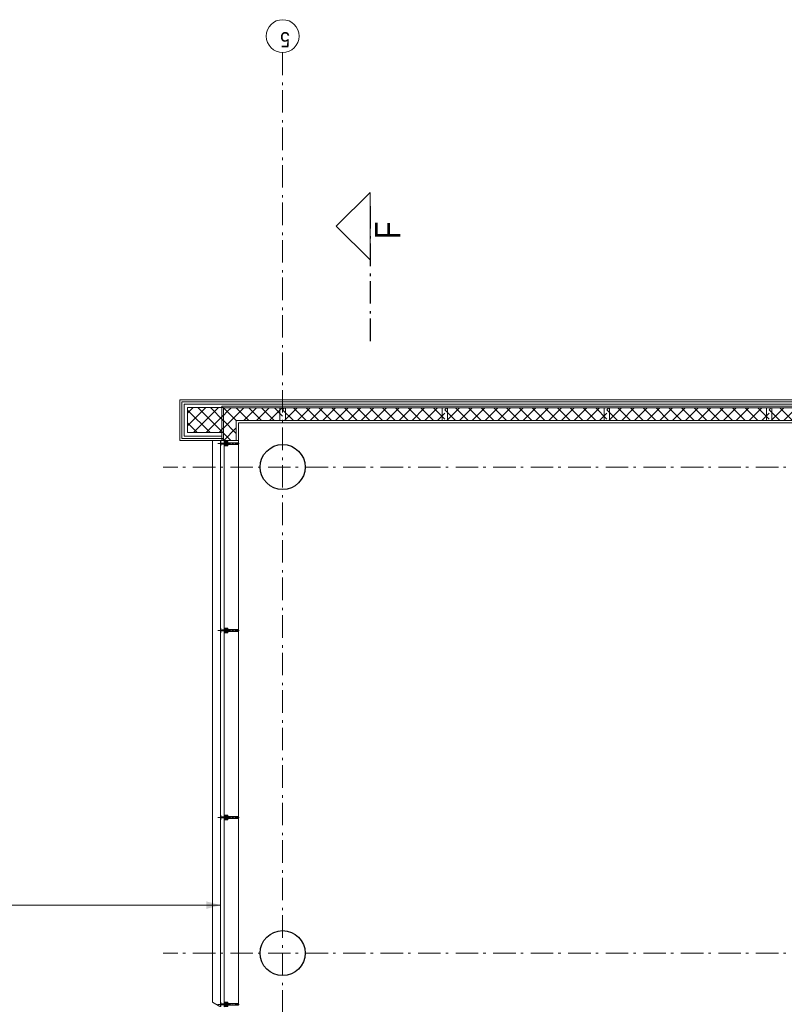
# Model space of a CAD drawing. Header units: millimetres. Extents: x 274596 to 660162, y 141333 to 298920.
# Tile 89 of 165: x 392655 to 401143, y 256792 to 267730. Entities that reach past the tile are written whole.
import ezdxf

# ---------------------------------------------------------------- set-up
doc = ezdxf.new("R2010")
doc.units = ezdxf.units.MM
doc.header["$LTSCALE"] = 400
for name, pattern in [('STYLE_06', [1.041641, 0.625, -0.208282, 0.069427, -0.138931]), ('STYLE_15', [0.240945, 0.11811, -0.059055, 0.004724, -0.059055]), ('STYLE_16', [0.177165, 0.11811, -0.059055])]:
    doc.linetypes.add(name, pattern=pattern)
for name, color, linetype, lineweight in [('Binnenkozijnen', 140, 'Continuous', 15), ('Buitenkozijnen', 140, 'Continuous', 15), ('mat-beton (ihwg)', 5, 'Continuous', 25), ('None', 7, 'Continuous', 9)]:
    doc.layers.add(name, color=color, linetype=linetype, lineweight=lineweight)
doc.styles.add('Arial Narrow', font='ARIALN.TTF', dxfattribs={"height": 222.25})

# ---------------------------------------------------------------- blocks, each defined once
blk = doc.blocks.new('*X543')
at = {"layer": 'None', "lineweight": 5}
for p, q in [((58029, -4904), (58278, -4655)), ((58029, -4762), (58136, -4655)), ((58029, -5045), (58306, -4768)), ((58160, -5055), (58306, -4909)), ((58302, -5055), (58306, -5051))]:
    blk.add_line(p, q, dxfattribs=at)
at = {"layer": 'None', "lineweight": 13}
for p, q in [((58104, -4655), (58306, -4857)), ((58246, -4655), (58306, -4716)), ((58029, -4721), (58306, -4998)), ((58029, -4862), (58221, -5055)), ((58029, -5004), (58080, -5055))]:
    blk.add_line(p, q, dxfattribs=at)
blk = doc.blocks.new('*X544')
at = {"layer": 'None', "lineweight": 5}
for p, q in [((58164, -5193), (58304, -5053)), ((58164, -5335), (58304, -5195)), ((58164, -5476), (58304, -5336)), ((58164, -5617), (58304, -5477)), ((58212, -5710), (58304, -5619))]:
    blk.add_line(p, q, dxfattribs=at)
at = {"layer": 'None', "lineweight": 13}
for p, q in [((58261, -5095), (58304, -5137)), ((58190, -5166), (58304, -5279)), ((58164, -5280), (58304, -5420)), ((58164, -5421), (58304, -5561)), ((58164, -5563), (58304, -5703)), ((58164, -5704), (58169, -5710))]:
    blk.add_line(p, q, dxfattribs=at)
blk = doc.blocks.new('*X109')
at = {"layer": 'None', "lineweight": 5}
for p, q in [((22, -119), (141, 0)), ((22, -260), (162, -120)), ((22, -402), (162, -262)), ((22, -543), (162, -403)), ((22, -685), (162, -545)), ((22, -826), (162, -686)), ((22, -967), (162, -827)), ((22, -1109), (162, -969)), ((22, -1250), (162, -1110)), ((22, -1392), (162, -1252)), ((22, -1533), (162, -1393)), ((22, -1675), (162, -1535)), ((38, -1800), (162, -1676))]:
    blk.add_line(p, q, dxfattribs=at)
at = {"layer": 'None', "lineweight": 13}
for p, q in [((141, 0), (162, -21)), ((22, -22), (162, -162)), ((22, -164), (162, -304)), ((22, -305), (162, -445)), ((22, -447), (162, -587)), ((22, -588), (162, -728)), ((22, -729), (162, -869)), ((22, -871), (162, -1011)), ((22, -1012), (162, -1152)), ((22, -1154), (162, -1294)), ((22, -1295), (162, -1435)), ((22, -1436), (162, -1576)), ((22, -1578), (162, -1718)), ((22, -1719), (103, -1800))]:
    blk.add_line(p, q, dxfattribs=at)
blk = doc.blocks.new('HoutSkeletBouw element 1800mm (2D)')
at = {"layer": 'None', "color": 140, "lineweight": 15}
for p, q in [((-5, -1800), (-5, 0)), ((22.5, -1800), (22.5, 0)), ((162.5, -1800), (162.5, 0)), ((180.5, -1800), (180.5, 0)), ((230, -1800), (230, 0)), ((250, -1800), (250, 0))]:
    blk.add_line(p, q, dxfattribs=at)
at = {"layer": 'None', "color": 140, "linetype": 'Continuous', "lineweight": 15}
for p, q in [((22.5, -1800), (22.5, 0)), ((162.5, -1800), (162.5, 0))]:
    blk.add_line(p, q, dxfattribs=at)
at = {"layer": 'None', "color": 8, "linetype": 'Continuous', "lineweight": 5}
blk.add_line((202.5, 0), (202.5, -1800), dxfattribs=at)
at = {"layer": 'None', "color": 140, "linetype": 'Continuous', "lineweight": 15}
blk.add_lwpolyline([(22.5, 30), (162.5, 30), (162.5, -30), (22.5, -30)], close=True, dxfattribs=at)
at = {"layer": 'None', "color": 140}
blk.add_blockref('*X109', (0, 0), dxfattribs=at)
blk = doc.blocks.new('Kolom O 500')
at = {"layer": 'mat-beton (ihwg)', "lineweight": 25}
blk.add_circle((0, 0), 250, dxfattribs=at)
blk = doc.blocks.new('*X1134')
at = {"layer": 'None', "lineweight": 5}
for p, q in [((57941, -5133), (58021, -5052)), ((58023, -5192), (58163, -5052))]:
    blk.add_line(p, q, dxfattribs=at)
at = {"layer": 'None', "lineweight": 13}
for p, q in [((57941, -5058), (58076, -5192)), ((58077, -5052), (58190, -5166)), ((58219, -5052), (58261, -5095))]:
    blk.add_line(p, q, dxfattribs=at)
blk = doc.blocks.new('*U137')
at = {"layer": 'None', "color": 8, "lineweight": 5, "flags": 128}
for points in [[(-5, -154), (-5, -154, 0.414214), (-5, -155), (-5, -173), (-5, -173, 0.414214), (-5, -173), (-4, -173), (-4, -173, 0.414214), (-3, -173), (-3, -173, 0.414214), (-4, -172), (-4, -172), (-4, -169), (-4, -169, -0.414214), (-4, -168), (-3, -168), (-3, -168, 0.221695), (-2, -168), (-1, -167), (-1, -167, -0.466308), (1, -167), (2, -168), (2, -168, 0.221695), (3, -168), (4, -168), (4, -168, -0.414214), (5, -169), (5, -172), (4, -172), (4, -172, 0.414214), (4, -173), (4, -173, 0.414214), (4, -173), (5, -173), (5, -173, 0.414214), (6, -173), (6, -155), (6, -155, 0.414214), (5, -154), (5, -154), (5, -155), (5, -155, -0.414214), (4, -155), (4, -155), (4, -155, -0.414214), (3, -155), (3, -151), (3, -151, -0.414214), (4, -150), (4, -150), (4, -150, -0.414214), (5, -150), (5, -151), (5, -151), (5, -151, 0.414214), (6, -150), (6, -138), (6, -138, 0.351868), (5, -137), (5, -137, 0.351868), (5, -137), (4, -139), (4, -139, 0.314902), (4, -139), (4, -140), (4, -140, -0.198912), (5, -140), (5, -140), (5, -140, -0.198912), (4, -140), (4, -141), (4, -141, 0.414214), (4, -141), (4, -141), (4, -141, -0.198912), (5, -141), (5, -142), (5, -142, -0.198912), (4, -142), (4, -142), (4, -142, 0.414214), (4, -142), (4, -143), (4, -143, -0.198912), (5, -143), (5, -143), (5, -143, -0.087489), (5, -143), (4, -144), (4, -149), (4, -149, -0.414214), (4, -149), (-4, -149), (-4, -149, -0.414214), (-4, -149), (-4, -144), (-4, -143), (-4, -143, -0.087489), (-4, -143), (-4, -143), (-4, -143, -0.198912), (-4, -143), (-4, -142), (-4, -142, 0.414214), (-4, -142), (-4, -142), (-4, -142, -0.198912), (-4, -142), (-4, -141), (-4, -141, -0.198912), (-4, -141), (-4, -141), (-4, -141, 0.414214), (-4, -141), (-4, -140), (-4, -140, -0.198912), (-4, -140), (-4, -140), (-4, -140, -0.198912), (-4, -140), (-4, -139), (-4, -139, 0.314902), (-4, -139), (-5, -137), (-5, -137, 0.351868), (-5, -137), (-5, -137, 0.351868), (-5, -138), (-5, -150), (-5, -150, 0.414214), (-5, -151), (-5, -151), (-5, -150), (-5, -150, -0.414214), (-4, -150), (-4, -150), (-4, -150, -0.414214), (-3, -151), (-3, -155), (-3, -155, -0.414214), (-4, -155), (-4, -155), (-4, -155, -0.414214), (-5, -155), (-5, -154)], [(-4, -162, -0.414214), (-4, -161), (-3, -161), (-3, -161, 0.414214), (-2, -161), (-2, -160), (-2, -160, 0.414214), (-3, -160), (-4, -160), (-4, -160, -0.414214), (-4, -160), (-4, -157), (-4, -157, -0.414214), (-4, -156), (4, -156), (4, -156, -0.414214), (5, -157), (5, -160), (5, -160, -0.414214), (4, -160), (3, -160), (3, -160, 0.414214), (3, -160), (3, -161), (3, -161, 0.414214), (3, -161), (4, -161), (4, -161, -0.414214), (5, -162), (5, -167), (5, -167, -0.414214), (4, -167), (3, -167), (3, -167, -0.221695), (3, -167), (2, -166), (2, -166, 0.466308), (-2, -166), (-3, -167), (-3, -167, -0.221695), (-3, -167), (-4, -167), (-4, -167, -0.414214), (-4, -167), (-4, -162)], [(-2, -150, 0.414214), (-2, -150), (-2, -155), (-2, -155, 0.414214), (-2, -155), (2, -155), (2, -155, 0.414214), (2, -155), (2, -150), (2, -150, 0.414214), (2, -150), (-2, -150)]]:
    blk.add_lwpolyline(points, format="xyb", close=True, dxfattribs=at)
blk = doc.blocks.new('*U138')
at = {"layer": 'None', "color": 8, "lineweight": 5, "flags": 128}
for points in [[(-13, -183), (-13, -182), (-14, -181), (-14, -181, 0.36397), (-15, -181), (-15, -181), (-15, -182), (-15, -182, -0.36397), (-16, -182), (-16, -182), (-16, -181), (-16, -181, 0.36397), (-17, -181), (-17, -181), (-17, -182), (-17, -182, -0.36397), (-18, -182), (-18, -182), (-18, -181), (-18, -181, 0.36397), (-18, -181), (-18, -181), (-19, -182), (-19, -182, -0.36397), (-19, -182), (-19, -182), (-20, -181), (-20, -181, 0.36397), (-20, -181), (-20, -181), (-21, -182), (-21, -182, -0.36397), (-21, -182), (-21, -182), (-22, -181), (-22, -181, 0.36397), (-22, -181), (-22, -181), (-22, -181), (-23, -181), (-23, -181), (-23, -181, 0.36397), (-24, -181), (-24, -181), (-24, -181), (-24, -181), (-24, -181, -0.267949), (-25, -181), (-25, -181), (-25, -181), (-25, -181, 0.339454), (-25, -181), (-25, -181, 0.339454), (-25, -181), (-25, -181), (-25, -184), (-25, -184, 0.414214), (-25, -185), (-25, -185), (-24, -185), (-24, -185, 0.414214), (-24, -184), (-24, -184), (-24, -183), (-24, -183, 0.236068), (-24, -182), (-24, -182), (-24, -182, -0.548276), (-24, -182), (-24, -182, -0.548276), (-24, -182), (-24, -182), (-24, -182, 0.250388), (-24, -182), (-24, -182), (-23, -182), (-23, -182, -0.414214), (-22, -183), (-22, -183), (-22, -183), (-22, -183, 0.414214), (-22, -184), (-22, -184), (-22, -184), (-22, -184, 0.131652), (-22, -184), (-22, -184), (-20, -183), (-13, -183)], [(-6, -181), (-6, -181, -0.388879), (-9, -183), (-9, -183), (-20, -183), (-22, -184), (-23, -184), (-23, -183), (-24, -183), (-24, -185), (24, -185), (24, -183), (23, -183), (23, -184), (22, -184), (20, -183), (9, -183), (9, -183, -0.388879), (6, -181), (6, -181), (5, -173), (3, -173), (3, -171), (-2, -171), (-2, -173), (-5, -173), (-6, -181)], [(14, -183), (14, -182), (15, -181), (15, -181, -0.36397), (15, -181), (15, -181), (15, -182), (15, -182, 0.36397), (16, -182), (16, -182), (16, -181), (16, -181, -0.36397), (17, -181), (17, -181), (17, -182), (17, -182, 0.36397), (18, -182), (18, -182), (18, -181), (18, -181, -0.36397), (19, -181), (19, -181), (19, -182), (19, -182, 0.36397), (19, -182), (19, -182), (20, -181), (20, -181, -0.36397), (20, -181), (20, -181), (21, -182), (21, -182, 0.36397), (21, -182), (21, -182), (22, -181), (22, -181, -0.36397), (22, -181), (22, -181), (22, -181), (23, -181), (24, -181), (24, -181, -0.36397), (24, -181), (24, -181), (24, -181), (25, -181), (25, -181, 0.267949), (25, -181), (25, -181), (25, -181), (25, -181, -0.339454), (25, -181), (25, -181, -0.339454), (26, -181), (26, -181), (26, -184), (26, -184, -0.414214), (25, -185), (25, -185), (24, -185), (24, -185, -0.414214), (24, -184), (24, -184), (24, -183), (24, -183, -0.236068), (24, -182), (24, -182), (24, -182, 0.548276), (24, -182), (24, -182, 0.548276), (24, -182), (24, -182), (24, -182, -0.250388), (24, -182), (24, -182), (23, -182), (23, -182, 0.414214), (23, -183), (23, -183), (23, -183), (23, -183, -0.414214), (22, -184), (22, -184), (22, -184), (22, -184, -0.131652), (22, -184), (22, -184), (21, -183), (14, -183)]]:
    blk.add_lwpolyline(points, format="xyb", close=True, dxfattribs=at)
blk = doc.blocks.new('verticale stijl 150x50 UV')
at = {"layer": 'None', "color": 8, "linetype": 'STYLE_15', "lineweight": 5}
blk.add_line((0, -216), (0, 35), dxfattribs=at)
at = {"layer": 'None', "color": 8, "lineweight": 5}
for p, q in [((-26, -143), (-26, -143)), ((-26, -144), (-26, -144)), ((-25, -133), (-25, -133)), ((-25, -134), (-25, -134)), ((-25, -135), (-25, -135)), ((-25, -136), (-25, -136)), ((-25, -137), (-25, -137)), ((-25, -137), (-25, -137)), ((-25, -138), (-25, -138)), ((-25, -139), (-25, -139)), ((-25, -140), (-25, -140)), ((-25, -141), (-25, -141)), ((-25, -142), (-25, -142)), ((-25, -142), (-25, -142)), ((-25, -143), (-25, -143)), ((-25, -145), (-25, -145)), ((-24, -133), (-24, -133)), ((-24, -134), (-24, -134)), ((-24, -135), (-24, -135)), ((-24, -135), (-24, -135)), ((-24, -136), (-24, -136)), ((-24, -137), (-24, -137)), ((-24, -138), (-24, -138)), ((-24, -139), (-24, -139)), ((-24, -139), (-24, -139)), ((-24, -140), (-24, -140)), ((-24, -141), (-24, -141)), ((-24, -142), (-24, -142)), ((-24, -143), (-24, -143)), ((-24, -144), (-24, -144)), ((-23, -133), (-23, -133)), ((-23, -134), (-23, -134)), ((-23, -135), (-23, -135)), ((-23, -136), (-23, -136)), ((-23, -137), (-23, -137)), ((-23, -137), (-23, -137)), ((-23, -138), (-23, -138)), ((-23, -139), (-23, -139)), ((-23, -140), (-23, -140)), ((-23, -141), (-23, -141)), ((-23, -142), (-23, -142)), ((-23, -145), (-23, -145)), ((-22, -127), (-22, -127)), ((-22, -128), (-22, -128)), ((-22, -129), (-22, -129)), ((-22, -129), (-22, -129)), ((-22, -130), (-22, -130)), ((-22, -131), (-22, -131)), ((-22, -132), (-22, -132)), ((-22, -133), (-22, -133)), ((-22, -133), (-22, -133)), ((-22, -133), (-22, -133)), ((-22, -134), (-22, -134)), ((-22, -134), (-22, -134)), ((-22, -135), (-22, -135)), ((-22, -135), (-22, -135)), ((-22, -140), (-22, -140)), ((-22, -140), (-22, -140)), ((-22, -141), (-22, -141)), ((-22, -141), (-22, -141)), ((-22, -142), (-22, -142)), ((-22, -144), (-22, -144)), ((-22, -145), (-22, -145)), ((-21, -126), (-21, -126)), ((-21, -129), (-21, -129)), ((-21, -130), (-21, -130)), ((-21, -131), (-21, -131)), ((-21, -131), (-21, -131)), ((-21, -132), (-21, -132)), ((-21, -133), (-21, -133)), ((-21, -134), (-21, -134)), ((-21, -135), (-21, -135)), ((-21, -135), (-21, -135)), ((-21, -136), (-21, -136)), ((-21, -137), (-21, -137)), ((-21, -138), (-21, -138)), ((-21, -139), (-21, -139)), ((-21, -139), (-21, -139)), ((-21, -140), (-21, -140)), ((-21, -141), (-21, -141)), ((-21, -144), (-21, -144)), ((-20, -126), (-20, -126)), ((-20, -130), (-20, -130)), ((-20, -131), (-20, -131)), ((-20, -132), (-20, -132)), ((-20, -133), (-20, -133)), ((-20, -133), (-20, -133)), ((-20, -134), (-20, -134)), ((-20, -135), (-20, -135)), ((-20, -136), (-20, -136)), ((-20, -137), (-20, -137)), ((-20, -137), (-20, -137)), ((-20, -138), (-20, -138)), ((-20, -139), (-20, -139)), ((-20, -140), (-20, -140)), ((-20, -141), (-20, -141)), ((-20, -142), (-20, -142)), ((-20, -142), (-20, -142)), ((-20, -143), (-20, -143)), ((-20, -144), (-20, -144)), ((-19, -126), (-19, -126)), ((-19, -127), (-19, -127)), ((-19, -129), (-19, -129)), ((-19, -130), (-19, -130)), ((-19, -131), (-19, -131)), ((-19, -131), (-19, -131)), ((-19, -132), (-19, -132)), ((-19, -133), (-19, -133)), ((-19, -134), (-19, -134)), ((-19, -135), (-19, -135)), ((-19, -140), (-19, -140)), ((-19, -141), (-19, -141)), ((-19, -142), (-19, -142)), ((-18, -128), (-18, -128)), ((-18, -129), (-18, -129)), ((-18, -129), (-18, -129)), ((-18, -133), (-18, -133)), ((-18, -134), (-18, -134)), ((-18, -135), (-18, -135)), ((-18, -140), (-18, -140)), ((-18, -141), (-18, -141)), ((-18, -142), (-18, -142)), ((-18, -142), (-18, -142)), ((-17, -133), (-17, -133)), ((-17, -133), (-17, -133)), ((-17, -134), (-17, -134)), ((-17, -134), (-17, -134)), ((-17, -135), (-17, -135)), ((-17, -135), (-17, -135)), ((-17, -135), (-17, -135)), ((-17, -136), (-17, -136)), ((-17, -136), (-17, -136)), ((-17, -137), (-17, -137)), ((-17, -137), (-17, -137)), ((-17, -137), (-17, -137)), ((-17, -138), (-17, -138)), ((-17, -138), (-17, -138)), ((-17, -139), (-17, -139)), ((-17, -139), (-17, -139)), ((-17, -139), (-17, -139)), ((-17, -140), (-17, -140)), ((-17, -140), (-17, -140)), ((-17, -141), (-17, -141)), ((-17, -141), (-17, -141)), ((-17, -142), (-17, -142)), ((-17, -142), (-17, -142)), ((-17, -142), (-17, -142)), ((-17, -143), (-17, -143)), ((-17, -143), (-17, -143)), ((-16, -141), (-16, -141)), ((-16, -142), (-16, -142)), ((-16, -143), (-16, -143)), ((-16, -144), (-16, -144)), ((-15, -142), (-15, -142)), ((-15, -143), (-15, -143)), ((-15, -144), (-15, -144)), ((-15, -145), (-15, -145)), ((-14, -142), (-14, -142)), ((-14, -143), (-14, -143)), ((-14, -144), (-14, -144)), ((-14, -144), (-14, -144)), ((-13, -143), (-13, -143)), ((-13, -144), (-13, -144))]:
    blk.add_line(p, q, dxfattribs=at)
at = {"layer": 'None', "color": 8, "linetype": 'STYLE_16', "lineweight": 5}
for p, q in [((-2, -155), (0, -154)), ((-2, -157), (-2, -155)), ((-1, -157), (-1, -155)), ((-1, -157), (-1, -155)), ((2, -155), (0, -154)), ((1, -157), (1, -155)), ((2, -157), (2, -155)), ((2, -157), (2, -155))]:
    blk.add_line(p, q, dxfattribs=at)
at = {"layer": 'None', "color": 8, "linetype": 'Continuous', "lineweight": 5, "flags": 128}
for points in [[(-10, 15), (10, 15), (10, -105), (25, -105), (25, -117), (-25, -117), (-25, -105), (-10, -105)], [(-8, 13), (-8, -105), (8, -105), (8, 13)], [(8, -107), (-8, -107), (-23, -107), (-23, -115), (23, -115), (23, -107)]]:
    blk.add_lwpolyline(points, close=True, dxfattribs=at)
at = {"layer": 'None', "color": 8, "lineweight": 5, "flags": 128}
for points in [[(-15, -145), (-15, -145, 0.390793), (-13, -144), (-13, -144, 0.390793), (-14, -142), (-14, -142, -0.352623), (-16, -140), (-16, -133), (-16, -133, 0.414214), (-16, -133), (-18, -133), (-18, -133), (-18, -133, -0.520293), (-18, -133), (-18, -130), (-18, -130), (-18, -128), (-18, -128, -0.577863), (-18, -128), (-18, -128), (-18, -128, 0.366605), (-18, -127), (-18, -127, 0.366605), (-18, -127), (-18, -127, -0.130834), (-19, -126), (-19, -126, 0.439074), (-21, -126), (-21, -126, -0.133252), (-22, -127), (-22, -127, 0.366605), (-22, -127), (-22, -127, 0.366605), (-22, -128), (-22, -128), (-22, -128, -0.577455), (-22, -128), (-22, -130), (-22, -130), (-22, -133), (-22, -133, -0.52048), (-22, -133), (-22, -133), (-25, -133), (-25, -133, 0.414214), (-25, -133), (-25, -141), (-25, -141, -0.255976), (-26, -143), (-26, -143, 0.749676), (-25, -145), (-21, -145), (-21, -145, 0.414214), (-19, -143), (-19, -143, -0.402808), (-19, -142), (-19, -142, -0.402808), (-18, -143), (-18, -143, 0.233259), (-18, -143), (-15, -144), (-15, -144, -0.419014), (-15, -144), (-15, -144, -0.419014), (-15, -144), (-16, -144), (-16, -144, 0.414214), (-16, -144), (-16, -144, 0.414214), (-16, -145)], [(-23, -142), (-23, -142, 0.418874), (-24, -142), (-24, -142, -0.396568), (-25, -143), (-25, -143, 0.437017), (-26, -144), (-26, -144, 0.437017), (-25, -144), (-22, -144), (-22, -144, 0.263556), (-20, -143), (-20, -143, 0.552342), (-21, -142)], [(25, -133), (25, -117), (23, -117), (-23, -117), (-25, -117), (-25, -133), (-22, -133), (-22, -128), (-23, -128), (-23, -127), (-22, -127), (-22, -125), (-22, -124), (-22, -120), (-22, -120, -0.414214), (-20, -119), (-20, -119), (-20, -119, -0.414214), (-18, -120), (-18, -124), (-18, -125), (-18, -127), (-18, -127), (-18, -128), (-18, -128), (-18, -133), (-16, -133), (-16, -120), (-16, -120, -0.414214), (-15, -119), (-15, -119), (-7, -119), (-7, -119, -0.414214), (-5, -120), (-5, -137), (-4, -137), (-4, -140), (-4, -140), (-4, -140), (-4, -141), (-4, -141), (-4, -142), (-4, -142), (-4, -143), (-4, -144), (-4, -149), (-2, -149), (-2, -138), (-2, -138, -0.414214), (0, -136), (0, -136), (0, -136, -0.414214), (2, -138), (2, -149), (4, -149), (4, -144), (4, -143), (4, -142), (4, -142), (4, -141), (4, -141), (4, -140), (4, -140), (4, -140), (4, -137), (5, -137), (5, -120), (5, -120, -0.414214), (7, -119), (7, -119), (15, -119), (15, -119, -0.414214), (16, -120), (16, -133), (18, -133), (18, -128), (18, -128), (18, -127), (18, -127), (18, -125), (18, -124), (18, -120), (18, -120, -0.414214), (20, -119), (20, -119), (20, -119, -0.414214), (22, -120), (22, -124), (22, -125), (22, -127), (23, -127), (23, -128), (22, -128), (22, -133)], [(-23, -136), (-23, -136, -0.414214), (-22, -135), (-22, -135, -0.414214), (-21, -136), (-21, -139), (-21, -139, -0.414214), (-22, -140), (-22, -140, -0.414214), (-23, -139)], [(-21, -128, -0.29188), (-21, -127), (-20, -127), (-20, -127, -0.344328), (-20, -127), (-19, -127), (-19, -127, -0.29188), (-19, -128), (-19, -130), (-19, -130, -0.348796), (-20, -130), (-20, -130, -0.348796), (-21, -130), (-21, -128)], [(-19, -140, -0.414214), (-20, -139), (-20, -136), (-20, -136, -0.414214), (-19, -135), (-19, -135, -0.414214), (-18, -136), (-18, -139), (-18, -139, -0.414214), (-19, -140)], [(0, -157), (0, -157, -0.163834), (-4, -156), (-4, -156), (-4, -156, -0.234469), (-5, -155), (-5, -155), (-5, -154), (5, -154), (5, -155), (5, -155, -0.234469), (4, -156), (4, -156), (4, -156, -0.163834), (0, -157), (0, -157)], [(15, -145), (15, -145, -0.390793), (13, -144), (13, -144, -0.390793), (14, -142), (14, -142, 0.352623), (16, -140), (16, -133), (16, -133, -0.414214), (16, -133), (18, -133), (18, -133), (18, -133, 0.520293), (18, -133), (18, -130), (18, -130), (18, -128), (18, -128, 0.577863), (18, -128), (18, -128), (18, -128, -0.366605), (18, -127), (18, -127, -0.366605), (18, -127), (18, -127, 0.130834), (19, -126), (19, -126, -0.439074), (21, -126), (21, -126, 0.133252), (22, -127), (22, -127, -0.366605), (22, -127), (22, -127, -0.366605), (22, -128), (22, -128), (22, -128, 0.577455), (22, -128), (22, -130), (22, -130), (22, -133), (22, -133, 0.52048), (22, -133), (22, -133), (25, -133), (25, -133, -0.414214), (25, -133), (25, -141), (25, -141, 0.255976), (26, -143), (26, -143, -0.749676), (25, -145), (21, -145), (21, -145, -0.414214), (19, -143), (19, -143, 0.402808), (19, -142), (19, -142, 0.402808), (18, -143), (18, -143, -0.233259), (18, -143), (15, -144), (15, -144, 0.419014), (15, -144), (15, -144, 0.419014), (15, -144), (16, -144), (16, -144, -0.414214), (16, -144), (16, -144, -0.414214), (16, -145)], [(19, -140, 0.414214), (20, -139), (20, -136), (20, -136, 0.414214), (19, -135), (19, -135, 0.414214), (18, -136), (18, -139), (18, -139, 0.414214), (19, -140)], [(21, -128, 0.29188), (21, -127), (20, -127), (20, -127, 0.344328), (20, -127), (19, -127), (19, -127, 0.29188), (19, -128), (19, -130), (19, -130, 0.348796), (20, -130), (20, -130, 0.348796), (21, -130), (21, -128)], [(23, -142), (23, -142, -0.418874), (24, -142), (24, -142, 0.396568), (25, -143), (25, -143, -0.437017), (26, -144), (26, -144, -0.437017), (25, -144), (22, -144), (22, -144, -0.263556), (20, -143), (20, -143, -0.552342), (21, -142)], [(23, -136), (23, -136, 0.414214), (22, -135), (22, -135, 0.414214), (21, -136), (21, -139), (21, -139, 0.414214), (22, -140), (22, -140, 0.414214), (23, -139)]]:
    blk.add_lwpolyline(points, format="xyb", close=True, dxfattribs=at)
blk.add_lwpolyline([(4, -119), (4, -134), (-4, -134), (-4, -119)], close=True, dxfattribs=at)
at = {"layer": 'None', "color": 8, "linetype": 'STYLE_16', "lineweight": 5}
for centre, radius, start, end in [((-2, -158), 3.38, 79.3357, 100.6643), ((0, -163), 8.16, 82.9585, 97.0415), ((0, -160), 3.5, 73.4149, 106.5851), ((2, -158), 3.38, 79.3357, 100.6643)]:
    blk.add_arc(centre, radius, start, end, dxfattribs=at)
at = {"layer": 'None', "color": 7}
for name in ['*U138', '*U137']:
    blk.add_blockref(name, (0, 0), dxfattribs=at)

msp = doc.modelspace()

# ---------------------------------------------------------------- linework, layer by layer
at = {"layer": 'Buitenkozijnen', "color": 140, "linetype": 'Continuous', "lineweight": 15}
for p, q in [((394884.23469, 263025.68585), (394884.23469, 256780.42983)), ((394924.23469, 263025.68585), (394924.23469, 256780.42983))]:
    msp.add_line(p, q, dxfattribs=at)
at = {"layer": 'Buitenkozijnen', "color": 43, "linetype": 'Continuous', "lineweight": 9}
msp.add_line((395084.41069, 256800.66373), (395084.41069, 263055.68585), dxfattribs=at)
msp.add_lwpolyline([(394793.96761, 256815.66447), (394793.96761, 263058.01502)], dxfattribs=at)
at = {"layer": 'None', "color": 43, "linetype": 'STYLE_06', "lineweight": 9}
for p, q in [((395574.41069, 267364.37046), (395574.41069, 233644.46983)), ((426494.41069, 262760.42983), (394248.77683, 262760.42983)), ((426494.41069, 257360.42983), (394248.77683, 257360.42983))]:
    msp.add_line(p, q, dxfattribs=at)
at = {"layer": 'None', "color": 92, "linetype": 'STYLE_06', "lineweight": 25}
msp.add_line((396545.10791, 265659.55483), (396545.10791, 264159.55483), dxfattribs=at)
at = {"layer": 'None', "color": 140, "lineweight": 15}
for p, q in [((395574.41069, 263505.42983), (394434.41069, 263505.42983)), ((395574.41069, 263485.42983), (394454.41069, 263485.42983)), ((395574.41069, 263435.92983), (394898.91069, 263435.92983)), ((394898.91069, 263435.92983), (394898.91069, 263055.68585)), ((395574.41069, 263417.92983), (394916.91069, 263417.92983)), ((394916.91069, 263417.92983), (394916.91069, 263055.68585)), ((395574.41069, 263277.92983), (395056.91069, 263277.92983)), ((395056.91069, 263277.92983), (395056.91069, 263055.68585)), ((395574.41069, 263250.42983), (395084.41069, 263250.42983)), ((395084.41069, 263250.42983), (395084.41069, 263055.68585)), ((394898.91069, 263055.68585), (394916.91069, 263055.68585)), ((395056.91069, 263055.68585), (395084.41069, 263055.68585))]:
    msp.add_line(p, q, dxfattribs=at)
at = {"layer": 'None', "color": 140, "linetype": 'Continuous', "lineweight": 15}
for p, q in [((394434.41069, 263055.36315), (394434.41069, 263505.42983)), ((394454.41069, 263075.36315), (394454.41069, 263485.42983)), ((395574.41069, 263417.92983), (394916.91069, 263417.92983)), ((394916.91069, 263417.92983), (394916.91069, 263055.68585)), ((395574.41069, 263277.92983), (395056.91069, 263277.92983)), ((395056.91069, 263277.92983), (395056.91069, 263055.68585)), ((394913.70512, 263075.42983), (394454.41069, 263075.42983)), ((394913.70512, 263075.42983), (394913.70512, 263055.42983)), ((394913.70512, 263055.42983), (394434.41069, 263055.42983)), ((394916.91069, 263055.68585), (395056.91069, 263055.68585))]:
    msp.add_line(p, q, dxfattribs=at)
at = {"layer": 'None', "color": 8, "linetype": 'Continuous', "lineweight": 5}
msp.add_line((394986.91069, 263457.92983), (395574.41069, 263457.92983), dxfattribs=at)
at = {"layer": 'None', "color": 43, "linetype": 'Continuous', "lineweight": 9}
for p, q in [((394884.23469, 257893.2579), (387014.41069, 257893.2579)), ((394793.96761, 256815.66447), (394878.49298, 256766.86373))]:
    msp.add_line(p, q, dxfattribs=at)
at = {"layer": 'None', "color": 140, "linetype": 'Continuous', "lineweight": 15, "flags": 128}
msp.add_lwpolyline([(396545.10791, 265810.85002), (396545.10791, 265060.85002), (396170.10791, 265435.85002)], close=True, dxfattribs=at)
at = {"layer": 'None', "color": 8, "linetype": 'Continuous', "lineweight": 5}
msp.add_lwpolyline([(394898.91069, 263102.86315), (394481.91069, 263102.86315), (394481.91069, 263457.92983), (394986.41069, 263457.92983)], dxfattribs=at)
at = {"layer": 'None', "color": 140, "linetype": 'Continuous', "lineweight": 15}
msp.add_lwpolyline([(394519.41069, 263143.06972), (394519.41069, 263420.42972), (394919.41069, 263420.42972), (394919.41069, 263143.06972)], close=True, dxfattribs=at)
at = {"layer": 'None', "color": 43, "linetype": 'Continuous', "lineweight": 9}
msp.add_circle((395574.41069, 267546.97688), 182.60642, dxfattribs=at)
at = {"layer": 'None', "color": 43, "lineweight": 9}
msp.add_solid([(394884.23469, 257893.2579), (394725.48469, 257850.72096), (394725.48469, 257935.79483)], dxfattribs=at)

# ---------------------------------------------------------------- block references
at = {"layer": 'Buitenkozijnen', "color": 7, "xscale": -1, "rotation": 270}
for p in [(395069.03469, 263020.41792), (395069.03469, 260943.82896), (395069.03469, 258867.24029), (395069.03469, 256790.65163)]:
    msp.add_blockref('verticale stijl 150x50 UV', p, dxfattribs=at)
at = {"layer": 'Buitenkozijnen', "color": 7, "rotation": 90}
for p in [(395574.41069, 262760.42983), (395574.41069, 257360.42983)]:
    msp.add_blockref('Kolom O 500', p, dxfattribs=at)
at = {"layer": 'None', "color": 7, "rotation": 90}
for p in [(395574.41069, 263255.42983), (397374.41069, 263255.42983), (399174.41069, 263255.42983), (400974.41069, 263255.42983)]:
    msp.add_blockref('HoutSkeletBouw element 1800mm (2D)', p, dxfattribs=at)
at = {"layer": 'None', "color": 140, "rotation": 90}
for name in ['*X543', '*X544', '*X1134']:
    msp.add_blockref(name, (389864.41069, 205114.37046), dxfattribs=at)

# ---------------------------------------------------------------- texts
at = {"layer": 'Binnenkozijnen', "color": 1, "insert": (396598.71347, 265290.85002), "char_height": 282.22222, "attachment_point": 1, "rotation": 90, "style": 'Arial Narrow'}
msp.add_mtext('F', dxfattribs=at)
at = {"layer": 'None', "color": 43, "insert": (395654.86593, 267422.09355), "char_height": 169.33333, "width": 160.910466, "attachment_point": 1, "rotation": 180, "style": 'Arial Narrow'}
msp.add_mtext('5', dxfattribs=at)

doc.saveas('drawing.dxf')
